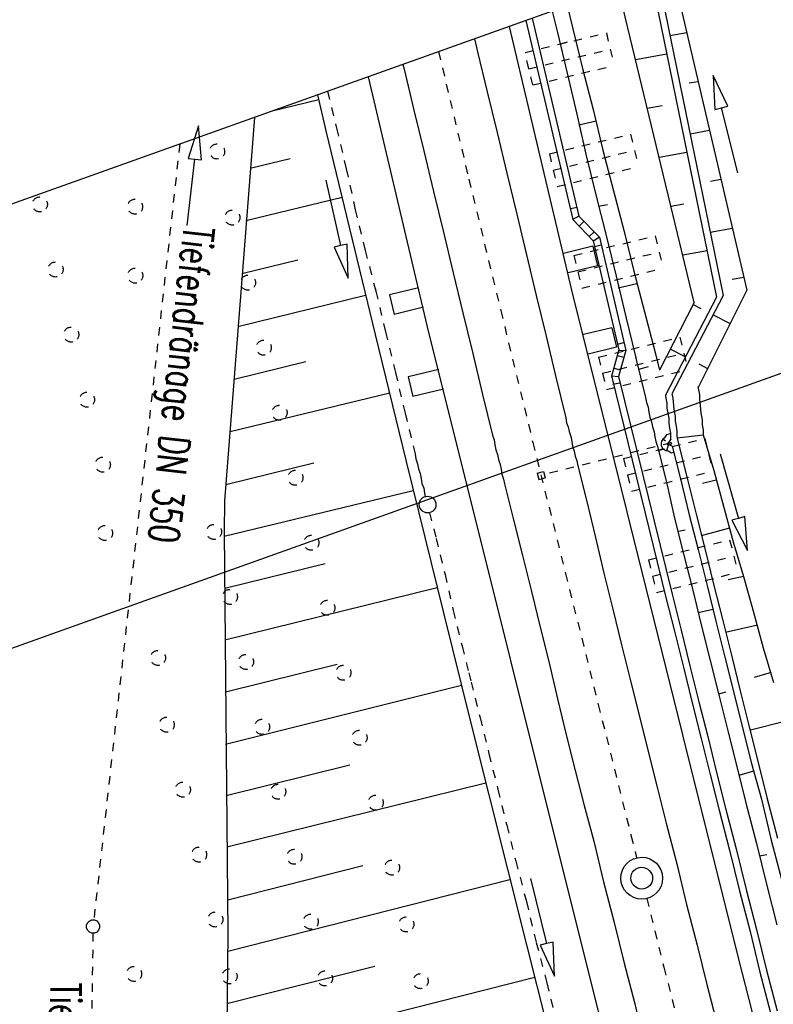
# Model space of a CAD drawing. Extents: x 447882 to 448688, y 437766 to 439043.
# Tile 99 of 121: x 448024 to 448069, y 438905 to 438964. Entities that reach past the tile are written whole.
import ezdxf

# ---------------------------------------------------------------- set-up
doc = ezdxf.new("R2010")
doc.units = 0
doc.header["$LTSCALE"] = 2
doc.header["$MEASUREMENT"] = 0
for name, pattern in [('ACAD_ISO03W100', [0.5, 0.25, -0.25]), ('ACAD_ISO05W100', [0.5, 0.25, -0.25]), ('ACAD_ISO10W100W', [0.5, 0.25, -0.25]), ('AUSGEZOGEN', [0]), ('PUNKTX2', [0.5, 0.25, -0.25])]:
    doc.linetypes.add(name, pattern=pattern)
doc.layers.get('0').update_dxf_attribs({"linetype": 'AUSGEZOGEN'})
for name, color, linetype in [('DB-Bahnachse', 7, 'CONTINUOUS'), ('DB-Boeschungen', 15, 'CONTINUOUS'), ('DB-Gleisachsen', 7, 'CONTINUOUS'), ('DB-GRABEN', 15, 'AUSGEZOGEN'), ('DB-Hangverdübelung', 15, 'CONTINUOUS'), ('DB-HZV-Stützscheiben', 15, 'CONTINUOUS'), ('DB-Ingenieurbauwerke', 15, 'CONTINUOUS'), ('DB-Kabelanlagen', 15, 'CONTINUOUS'), ('DB-Tiefendränage', 15, 'CONTINUOUS'), ('DB-TIEFENDRÄNAGE-SCHRIFT', 15, 'CONTINUOUS'), ('DB-Tiefenentwässerung', 15, 'CONTINUOUS'), ('FBRTOP', 250, 'AUSGEZOGEN'), ('Planeinteilung', 250, 'CONTINUOUS'), ('RAHMEN', 7, 'AUSGEZOGEN'), ('SCHLITZRINNE', 200, 'AUSGEZOGEN')]:
    doc.layers.add(name, color=color, linetype=linetype)
doc.styles.add('ROMANS', font='romans.shx', dxfattribs={"width": 0.8})

# ---------------------------------------------------------------- blocks, each defined once
blk = doc.blocks.new('ELARC194')
at = {"color": 0, "linetype": 'ByBlock'}
blk.add_arc((0, 0), 1, 202.6445, 342.5673, dxfattribs=at)
blk = doc.blocks.new('ELIPPSE')
at = {"color": 0, "linetype": 'ByBlock'}
blk.add_circle((0, 0), 1, dxfattribs=at)
blk = doc.blocks.new('1135420')
blk.add_line((0, 297), (0, 0))
at = {"layer": 'RAHMEN'}
blk.add_line((25, 415), (25, 5), dxfattribs=at)

msp = doc.modelspace()

# ---------------------------------------------------------------- linework, layer by layer
at = {"layer": 'DB-Bahnachse', "linetype": 'ACAD_ISO10W100W'}
for p, q in [((448048.746, 438961.687), (448050.552, 438954.06)), ((448050.552, 438954.06), (448052.459, 438946.223)), ((448052.459, 438946.223), (448054.375, 438938.337)), ((448054.375, 438938.337), (448056.332, 438930.509)), ((448056.332, 438930.509), (448058.288, 438922.681)), ((448058.288, 438922.681), (448060.245, 438914.854)), ((448060.245, 438914.854), (448060.581, 438913.506)), ((448061.186, 438911.08), (448062.21, 438906.976)), ((448062.21, 438906.976), (448063.568, 438901.682))]:
    msp.add_line(p, q, dxfattribs=at)
at = {"layer": 'DB-Bahnachse', "linetype": 'Continuous'}
for major_axis, start_param, end_param in [((-0.251, 1.225), 3.140661, 9.423846), ((-0.46, 0.46), 2.557664, 8.840849)]:
    msp.add_ellipse((448060.884, 438912.293), major_axis=major_axis, ratio=1, start_param=start_param, end_param=end_param, dxfattribs=at)
at = {"layer": 'DB-Boeschungen', "linetype": 'Continuous'}
for p, q in [((448055.533, 438964.112), (448055.843, 438962.827)), ((448056.434, 438964.434), (448056.77, 438963.043)), ((448056.77, 438963.043), (448057.357, 438960.608)), ((448055.843, 438962.827), (448056.43, 438960.392)), ((448055.966, 438962.138), (448056.45, 438962.275)), ((448057.357, 438960.608), (448057.984, 438958.232)), ((448056.43, 438960.392), (448057.017, 438957.957)), ((448041.578, 438958.807), (448038.717, 438958.104)), ((448041.504, 438959.1), (448042.01, 438956.954)), ((448057.984, 438958.232), (448058.571, 438955.797)), ((448037.741, 438957.756), (448035.952, 438934.845)), ((448057.017, 438957.957), (448057.547, 438955.563)), ((448057.132, 438957.318), (448058.157, 438957.551)), ((448042.01, 438956.954), (448044.946, 438944.78)), ((448058.571, 438955.797), (448059.208, 438953.371)), ((448037.482, 438954.723), (448039.867, 438955.301)), ((448057.547, 438955.563), (448058.134, 438953.128)), ((448042.977, 438952.962), (448037.23, 438951.58)), ((448058.134, 438953.128), (448058.77, 438950.703)), ((448059.208, 438953.371), (448059.844, 438950.945)), ((448058.306, 438952.448), (448058.847, 438952.545)), ((448058.77, 438950.703), (448059.357, 438948.268)), ((448059.844, 438950.945), (448060.423, 438948.56)), ((448036.979, 438948.437), (448040.34, 438949.24)), ((448059.357, 438948.268), (448059.944, 438945.833)), ((448060.423, 438948.56), (448061.059, 438946.134)), ((448059.48, 438947.579), (448060.604, 438947.83)), ((448044.376, 438947.116), (448036.736, 438945.244)), ((448059.944, 438945.833), (448060.531, 438943.398)), ((448061.059, 438946.134), (448061.695, 438943.708)), ((448044.946, 438944.78), (448046.809, 438937.19)), ((448060.523, 438943.448), (448061.11, 438941.013)), ((448061.695, 438943.708), (448061.95, 438942.652)), ((448036.534, 438942.11), (448040.813, 438943.179)), ((448060.704, 438942.718), (448061.286, 438942.873)), ((448045.825, 438941.28), (448036.283, 438938.967)), ((448062.305, 438941.149), (448062.335, 438940.978)), ((448061.11, 438941.013), (448061.163, 438940.718)), ((448061.163, 438940.718), (448061.265, 438940.431)), ((448062.335, 438940.978), (448062.388, 438940.682)), ((448062.388, 438940.682), (448062.391, 438940.378)), ((448061.265, 438940.431), (448061.317, 438940.136)), ((448061.317, 438940.136), (448061.37, 438939.84)), ((448062.391, 438940.378), (448062.444, 438940.083)), ((448062.444, 438940.083), (448062.497, 438939.788)), ((448061.37, 438939.84), (448061.472, 438939.554)), ((448061.472, 438939.554), (448061.525, 438939.259)), ((448062.497, 438939.788), (448062.5, 438939.484)), ((448062.5, 438939.484), (448062.553, 438939.188)), ((448061.525, 438939.259), (448061.627, 438938.972)), ((448061.627, 438938.972), (448061.679, 438938.677)), ((448062.553, 438939.188), (448062.606, 438938.893)), ((448062.606, 438938.893), (448062.609, 438938.589)), ((448061.679, 438938.677), (448061.732, 438938.381)), ((448061.732, 438938.381), (448061.834, 438938.095)), ((448062.609, 438938.589), (448062.624, 438938.506)), ((448061.834, 438938.095), (448062.368, 438935.955)), ((448061.878, 438937.849), (448062.178, 438937.94)), ((448062.71, 438938.101), (448063.196, 438936.154)), ((448036.031, 438935.824), (448041.286, 438937.118)), ((448046.809, 438937.19), (448049.035, 438928.14)), ((448062.368, 438935.955), (448062.854, 438933.807)), ((448063.196, 438936.154), (448063.731, 438934.015)), ((448047.224, 438935.435), (448035.928, 438932.707)), ((448035.952, 438934.845), (448035.933, 438932.962)), ((448063.731, 438934.015), (448064.256, 438931.925)), ((448062.854, 438933.807), (448063.388, 438931.668)), ((448035.933, 438932.962), (448036.153, 438908.977)), ((448063.093, 438933.037), (448063.486, 438933.108)), ((448063.388, 438931.668), (448063.914, 438929.578)), ((448064.256, 438931.925), (448064.791, 438929.785)), ((448035.972, 438929.617), (448041.956, 438931.091)), ((448048.664, 438929.648), (448035.966, 438926.517)), ((448063.914, 438929.578), (448064.448, 438927.438)), ((448064.791, 438929.785), (448065.325, 438927.646)), ((448049.035, 438928.14), (448050.638, 438921.722)), ((448064.267, 438928.168), (448065.144, 438928.375)), ((448065.325, 438927.646), (448065.86, 438925.506)), ((448064.448, 438927.438), (448064.982, 438925.299)), ((448064.982, 438925.299), (448065.517, 438923.16)), ((448065.86, 438925.506), (448066.394, 438923.367)), ((448036.01, 438923.427), (448042.675, 438925.074)), ((448050.112, 438923.812), (448036.014, 438920.279)), ((448065.49, 438923.307), (448065.925, 438923.436)), ((448065.517, 438923.16), (448066.051, 438921.02)), ((448066.394, 438923.367), (448066.92, 438921.277)), ((448050.638, 438921.722), (448053.999, 438908.304)), ((448066.92, 438921.277), (448067.454, 438919.138)), ((448066.051, 438921.02), (448066.586, 438918.881)), ((448036.049, 438917.237), (448043.443, 438919.066)), ((448066.586, 438918.881), (448067.111, 438916.791)), ((448066.714, 438918.447), (448067.582, 438918.703)), ((448067.454, 438919.138), (448068.038, 438917.007)), ((448051.561, 438917.976), (448036.093, 438914.147)), ((448068.038, 438917.007), (448068.625, 438914.572)), ((448067.111, 438916.791), (448067.748, 438914.365)), ((448067.748, 438914.365), (448068.335, 438911.93)), ((448068.625, 438914.572), (448069.261, 438912.146)), ((448067.929, 438913.635), (448068.372, 438913.714)), ((448036.146, 438911.007), (448044.211, 438913.057)), ((448053, 438912.189), (448036.14, 438907.908)), ((448068.335, 438911.93), (448068.971, 438909.504)), ((448036.153, 438908.977), (448036.026, 438898.593)), ((448053.999, 438908.304), (448057.082, 438896.156)), ((448036.086, 438904.8), (448044.93, 438907.04)), ((448054.498, 438906.361), (448036.031, 438901.692))]:
    msp.add_line(p, q, dxfattribs=at)
at = {"layer": 'DB-Gleisachsen', "linetype": 'Continuous'}
for p, q in [((448050.884, 438962.451), (448051.072, 438961.67)), ((448051.072, 438961.67), (448051.651, 438959.285)), ((448046.616, 438960.926), (448046.686, 438960.633)), ((448046.686, 438960.633), (448047.273, 438958.198)), ((448051.651, 438959.285), (448052.238, 438956.85)), ((448047.273, 438958.198), (448047.861, 438955.764)), ((448052.238, 438956.85), (448052.825, 438954.415)), ((448047.861, 438955.764), (448048.448, 438953.329)), ((448052.825, 438954.415), (448053.412, 438951.981)), ((448048.448, 438953.329), (448049.035, 438950.894)), ((448053.412, 438951.981), (448053.999, 438949.546)), ((448049.035, 438950.894), (448049.622, 438948.459)), ((448053.999, 438949.546), (448054.586, 438947.111)), ((448049.622, 438948.459), (448050.2, 438946.074)), ((448054.586, 438947.111), (448055.173, 438944.676)), ((448050.2, 438946.074), (448050.787, 438943.639)), ((448055.173, 438944.676), (448055.761, 438942.242)), ((448050.787, 438943.639), (448051.375, 438941.205)), ((448055.761, 438942.242), (448056.348, 438939.807)), ((448051.375, 438941.205), (448051.962, 438938.77)), ((448056.348, 438939.807), (448056.4, 438939.512)), ((448056.4, 438939.512), (448056.494, 438939.274)), ((448051.962, 438938.77), (448052.064, 438938.483)), ((448056.494, 438939.274), (448056.546, 438938.979)), ((448056.546, 438938.979), (448056.648, 438938.693)), ((448052.064, 438938.483), (448052.116, 438938.188)), ((448052.116, 438938.188), (448052.169, 438937.893)), ((448056.648, 438938.693), (448056.701, 438938.397)), ((448056.701, 438938.397), (448056.754, 438938.102)), ((448052.169, 438937.893), (448052.271, 438937.606)), ((448052.271, 438937.606), (448052.324, 438937.311)), ((448056.754, 438938.102), (448056.856, 438937.815)), ((448056.856, 438937.815), (448056.908, 438937.52)), ((448052.324, 438937.311), (448052.426, 438937.024)), ((448052.426, 438937.024), (448052.478, 438936.729)), ((448056.908, 438937.52), (448057.01, 438937.233)), ((448057.01, 438937.233), (448057.063, 438936.938)), ((448057.063, 438936.938), (448057.597, 438934.799)), ((448052.478, 438936.729), (448052.531, 438936.434)), ((448052.531, 438936.434), (448052.633, 438936.147)), ((448052.633, 438936.147), (448052.686, 438935.852)), ((448052.686, 438935.852), (448053.22, 438933.712)), ((448057.597, 438934.799), (448058.132, 438932.659)), ((448053.22, 438933.712), (448053.755, 438931.573)), ((448058.132, 438932.659), (448058.617, 438930.511)), ((448053.755, 438931.573), (448054.289, 438929.434)), ((448058.617, 438930.511), (448059.151, 438928.372)), ((448054.289, 438929.434), (448054.823, 438927.294)), ((448059.151, 438928.372), (448059.686, 438926.232)), ((448054.823, 438927.294), (448055.358, 438925.155)), ((448059.686, 438926.232), (448060.22, 438924.093)), ((448055.358, 438925.155), (448055.843, 438923.007)), ((448060.22, 438924.093), (448060.755, 438921.954)), ((448055.843, 438923.007), (448056.377, 438920.867)), ((448060.755, 438921.954), (448061.28, 438919.864)), ((448056.377, 438920.867), (448056.912, 438918.728)), ((448061.28, 438919.864), (448061.815, 438917.724)), ((448056.912, 438918.728), (448057.437, 438916.638)), ((448061.815, 438917.724), (448062.349, 438915.585)), ((448057.437, 438916.638), (448058.021, 438914.507)), ((448062.349, 438915.585), (448062.985, 438913.159)), ((448058.021, 438914.507), (448058.608, 438912.073)), ((448062.985, 438913.159), (448063.572, 438910.724)), ((448058.608, 438912.073), (448059.244, 438909.647)), ((448063.572, 438910.724), (448064.209, 438908.298)), ((448059.244, 438909.647), (448059.832, 438907.212)), ((448064.209, 438908.298), (448064.796, 438905.864)), ((448059.832, 438907.212), (448060.468, 438904.786)), ((448064.796, 438905.864), (448065.423, 438903.487)), ((448060.468, 438904.786), (448061.055, 438902.351))]:
    msp.add_line(p, q, dxfattribs=at)
at = {"layer": 'DB-GRABEN', "linetype": 'Continuous'}
for p, q in [((448062.678, 438966.665), (448067.172, 438947.442)), ((448061.434, 438966.221), (448065.361, 438947.012)), ((448061.814, 438966.356), (448065.75, 438947.105)), ((448064.022, 438946.695), (448059.478, 438965.522)), ((448062.57, 438962.657), (448063.573, 438962.836)), ((448060.516, 438961.223), (448062.387, 438961.557)), ((448063.714, 438959.813), (448064.257, 438959.91)), ((448065.158, 438960.263), (448065.263, 438958.226)), ((448066.038, 438958.423), (448065.158, 438960.263)), ((448061.221, 438958.302), (448062.105, 438958.459)), ((448065.263, 438958.226), (448065.651, 438958.324)), ((448065.651, 438958.324), (448066.038, 438958.423)), ((448066.637, 438954.448), (448065.651, 438958.324)), ((448063.773, 438956.776), (448064.941, 438956.985)), ((448061.926, 438955.38), (448063.589, 438955.677)), ((448064.999, 438953.948), (448065.625, 438954.06)), ((448062.631, 438952.459), (448063.411, 438952.598)), ((448064.975, 438950.896), (448066.309, 438951.134)), ((448063.336, 438949.537), (448064.792, 438949.797)), ((448066.284, 438948.083), (448066.992, 438948.209)), ((448065.361, 438947.012), (448062.305, 438941.149)), ((448065.75, 438947.105), (448062.694, 438941.241)), ((448067.172, 438947.442), (448064.254, 438941.611)), ((448064.022, 438946.695), (448061.95, 438942.652)), ((448063.965, 438946.584), (448064.426, 438946.344)), ((448065.156, 438945.963), (448066.168, 438945.436)), ((448062.597, 438943.914), (448063.501, 438943.443)), ((448064.297, 438943.028), (448064.825, 438942.753)), ((448064.242, 438941.674), (448064.278, 438941.477)), ((448062.694, 438941.241), (448062.72, 438941.097)), ((448062.72, 438941.097), (448062.773, 438940.802)), ((448064.278, 438941.477), (448064.33, 438941.182)), ((448064.33, 438941.182), (448064.334, 438940.878)), ((448062.773, 438940.802), (448062.776, 438940.498)), ((448062.776, 438940.498), (448062.829, 438940.203)), ((448064.334, 438940.878), (448064.387, 438940.582)), ((448064.387, 438940.582), (448064.39, 438940.278)), ((448062.829, 438940.203), (448062.882, 438939.907)), ((448062.882, 438939.907), (448062.885, 438939.603)), ((448064.39, 438940.278), (448064.443, 438939.983)), ((448064.443, 438939.983), (448064.496, 438939.687)), ((448062.885, 438939.603), (448062.938, 438939.308)), ((448062.938, 438939.308), (448062.991, 438939.012)), ((448064.496, 438939.687), (448064.499, 438939.383)), ((448064.499, 438939.383), (448064.552, 438939.088)), ((448062.265, 438938.614), (448062.387, 438938.802)), ((448062.387, 438938.802), (448062.606, 438938.857)), ((448062.991, 438939.012), (448062.994, 438938.708)), ((448062.994, 438938.708), (448063.047, 438938.413)), ((448063.012, 438938.61), (448064.555, 438938.784)), ((448064.552, 438939.088), (448064.555, 438938.784)), ((448064.555, 438938.784), (448065.188, 438936.662)), ((448062.301, 438938.413), (448062.153, 438938.519)), ((448062.383, 438937.834), (448062.491, 438938.181)), ((448062.512, 438938.333), (448062.624, 438938.506)), ((448062.55, 438938.188), (448062.71, 438938.101)), ((448063.047, 438938.413), (448063.581, 438936.274)), ((448062.469, 438937.822), (448062.664, 438937.716)), ((448062.664, 438937.716), (448062.798, 438937.75)), ((448065.571, 438937.644), (448066.663, 438933.796)), ((448065.188, 438936.662), (448065.772, 438934.532)), ((448063.581, 438936.274), (448064.116, 438934.134)), ((448065.343, 438936.08), (448064.515, 438935.882)), ((448064.116, 438934.134), (448064.65, 438931.995)), ((448065.772, 438934.532), (448066.355, 438932.401)), ((448066.663, 438933.796), (448066.279, 438933.687)), ((448066.279, 438933.687), (448067.21, 438931.872)), ((448067.048, 438933.905), (448066.663, 438933.796)), ((448067.21, 438931.872), (448067.048, 438933.905)), ((448064.46, 438932.774), (448066.157, 438933.229)), ((448066.355, 438932.401), (448066.979, 438930.328)), ((448064.65, 438931.995), (448065.185, 438929.855)), ((448066.979, 438930.328), (448066.053, 438930.112)), ((448066.979, 438930.328), (448067.563, 438928.198)), ((448065.185, 438929.855), (448065.71, 438927.765)), ((448067.563, 438928.198), (448068.147, 438926.067)), ((448065.71, 438927.765), (448066.245, 438925.626)), ((448065.9, 438926.987), (448067.802, 438927.428)), ((448068.147, 438926.067), (448068.771, 438923.995)), ((448066.245, 438925.626), (448066.779, 438923.487)), ((448068.616, 438924.576), (448067.6, 438924.293)), ((448066.779, 438923.487), (448067.313, 438921.347)), ((448067.398, 438921.159), (448069.439, 438921.676)), ((448067.313, 438921.347), (448067.848, 438919.208)), ((448067.848, 438919.208), (448068.373, 438917.118)), ((448068.373, 438917.118), (448069.01, 438914.692))]:
    msp.add_line(p, q, dxfattribs=at)
at = {"layer": 'DB-Hangverdübelung', "linetype": 'PUNKTX2'}
for centre in [(448035.508, 438955.72), (448024.916, 438952.556), (448030.603, 438952.425), (448036.417, 438951.771), (448025.85, 438948.667), (448030.612, 438948.301), (448037.354, 438947.882), (448026.788, 438944.778), (448038.296, 438943.994), (448027.73, 438940.89), (448039.241, 438940.107), (448028.675, 438937.004), (448040.19, 438936.221), (448028.81, 438932.921), (448035.319, 438932.988), (448041.143, 438932.336), (448036.274, 438929.104), (448042.099, 438928.452), (448031.972, 438925.455), (448037.232, 438925.22), (448043.059, 438924.569), (448032.496, 438921.466), (448038.194, 438921.338), (448044.024, 438920.687), (448033.46, 438917.584), (448039.16, 438917.456), (448044.991, 438916.806), (448034.429, 438913.703), (448040.13, 438913.575), (448045.963, 438912.926), (448035.401, 438909.823), (448041.104, 438909.695), (448046.816, 438909.531), (448030.546, 438906.574), (448036.254, 438906.429), (448041.958, 438906.301), (448047.673, 438906.138)]:
    msp.add_ellipse(centre, major_axis=(-0.318, 0.318), ratio=1, start_param=2.557664, end_param=8.840849, dxfattribs=at)
at = {"layer": 'DB-HZV-Stützscheiben', "linetype": 'PUNKTX2'}
for p, q in [((448053.911, 438961.641), (448058.774, 438962.805)), ((448058.774, 438962.805), (448059.24, 438960.86)), ((448054.377, 438959.695), (448053.911, 438961.641)), ((448054.377, 438959.695), (448059.24, 438960.86)), ((448055.366, 438955.58), (448060.225, 438956.76)), ((448060.225, 438956.76), (448060.694, 438954.815)), ((448055.366, 438955.58), (448055.835, 438953.636)), ((448055.835, 438953.636), (448060.694, 438954.815)), ((448056.834, 438949.503), (448061.693, 438950.682)), ((448061.693, 438950.682), (448062.165, 438948.739)), ((448056.834, 438949.503), (448057.306, 438947.559)), ((448057.306, 438947.559), (448062.165, 438948.739)), ((448058.311, 438943.435), (448063.166, 438944.629)), ((448063.166, 438944.629), (448063.641, 438942.686)), ((448058.311, 438943.435), (448058.785, 438941.492)), ((448058.785, 438941.492), (448063.641, 438942.686)), ((448059.797, 438937.365), (448064.652, 438938.559)), ((448064.652, 438938.559), (448065.13, 438936.617)), ((448059.797, 438937.365), (448060.275, 438935.422)), ((448060.275, 438935.422), (448065.13, 438936.617)), ((448061.289, 438931.311), (448066.143, 438932.513)), ((448066.143, 438932.513), (448066.624, 438930.571)), ((448061.289, 438931.311), (448061.77, 438929.37)), ((448061.77, 438929.37), (448066.624, 438930.571))]:
    msp.add_line(p, q, dxfattribs=at)
at = {"layer": 'DB-HZV-Stützscheiben', "linetype": 'ACAD_ISO05W100'}
for p, q in [((448054.144, 438960.668), (448059.007, 438961.832)), ((448055.6, 438954.608), (448060.459, 438955.788)), ((448057.07, 438948.531), (448061.929, 438949.71)), ((448058.548, 438942.464), (448063.403, 438943.658)), ((448060.036, 438936.393), (448064.891, 438937.588)), ((448061.53, 438930.34), (448066.383, 438931.542))]:
    msp.add_line(p, q, dxfattribs=at)
at = {"layer": 'DB-Ingenieurbauwerke', "linetype": 'Continuous'}
for p, q in [((448052.962, 438963.194), (448056.689, 438947.432)), ((448044.529, 438960.181), (448048.041, 438945.329)), ((448057.959, 438950.058), (448056.21, 438949.632)), ((448057.959, 438950.058), (448058.243, 438948.892)), ((448058.243, 438948.892), (448056.494, 438948.466)), ((448047.551, 438947.576), (448045.802, 438947.15)), ((448045.802, 438947.15), (448046.086, 438945.984)), ((448056.689, 438947.432), (448066.66, 438907.538)), ((448047.835, 438946.41), (448046.086, 438945.984)), ((448048.041, 438945.329), (448058.032, 438905.353)), ((448059.091, 438945.187), (448057.402, 438944.776)), ((448059.091, 438945.187), (448059.375, 438944.021)), ((448059.375, 438944.021), (448057.688, 438943.611)), ((448048.75, 438942.69), (448046.93, 438942.247)), ((448046.93, 438942.247), (448047.214, 438941.081)), ((448049.036, 438941.525), (448047.214, 438941.081)), ((448054.628, 438936.504), (448055.015, 438936.603)), ((448054.628, 438936.504), (448054.727, 438936.116)), ((448055.015, 438936.603), (448055.115, 438936.216)), ((448054.727, 438936.116), (448055.115, 438936.216)), ((448066.66, 438907.538), (448072.698, 438884)), ((448058.032, 438905.353), (448064.084, 438881.762))]:
    msp.add_line(p, q, dxfattribs=at)
at = {"layer": 'DB-Ingenieurbauwerke', "linetype": 'ACAD_ISO03W100'}
msp.add_line((448062.655, 438938.309), (448054.87, 438936.359), dxfattribs=at)
at = {"layer": 'DB-Kabelanlagen', "linetype": 'Continuous'}
for p, q in [((448053.961, 438963.551), (448056.774, 438951.654)), ((448054.34, 438963.686), (448057.136, 438951.854)), ((448056.633, 438952.303), (448057.024, 438952.39)), ((448057.136, 438951.854), (448056.773, 438951.653)), ((448057.988, 438950.381), (448056.774, 438951.652)), ((448058.353, 438950.592), (448057.136, 438951.854)), ((448057.44, 438951.547), (448057.144, 438951.264)), ((448057.749, 438950.631), (448058.045, 438950.915)), ((448057.988, 438950.381), (448058.347, 438950.598)), ((448058.353, 438950.592), (448059.938, 438943.835)), ((448057.988, 438950.381), (448059.521, 438943.867)), ((448058.07, 438950.044), (448058.459, 438950.139)), ((448059.437, 438944.203), (448059.811, 438944.297)), ((448059.521, 438943.867), (448059.074, 438942.3)), ((448059.426, 438943.533), (448059.82, 438943.421)), ((448059.938, 438943.835), (448059.493, 438942.273)), ((448059.516, 438943.85), (448059.938, 438943.835)), ((448059.074, 438942.303), (448062.316, 438929.14)), ((448059.075, 438942.303), (448059.493, 438942.273)), ((448059.211, 438942.779), (448059.606, 438942.67)), ((448059.493, 438942.273), (448062.701, 438929.26)), ((448059.552, 438941.877), (448059.162, 438941.79)), ((448062.316, 438929.14), (448062.841, 438927.05)), ((448062.701, 438929.26), (448063.235, 438927.12)), ((448062.841, 438927.05), (448063.376, 438924.911)), ((448063.235, 438927.12), (448063.769, 438924.981)), ((448063.376, 438924.911), (448063.91, 438922.771)), ((448063.769, 438924.981), (448064.304, 438922.841)), ((448064.304, 438922.841), (448064.829, 438920.751)), ((448063.91, 438922.771), (448064.444, 438920.632)), ((448064.444, 438920.632), (448064.979, 438918.492)), ((448064.829, 438920.751), (448065.364, 438918.612)), ((448064.979, 438918.492), (448065.513, 438916.353)), ((448065.364, 438918.612), (448065.898, 438916.473)), ((448065.513, 438916.353), (448066.141, 438913.976)), ((448065.898, 438916.473), (448066.535, 438914.047)), ((448066.535, 438914.047), (448067.122, 438911.612)), ((448066.141, 438913.976), (448066.728, 438911.542)), ((448066.728, 438911.542), (448067.364, 438909.116)), ((448067.122, 438911.612), (448067.749, 438909.235)), ((448067.364, 438909.116), (448067.951, 438906.681)), ((448067.749, 438909.235), (448068.336, 438906.801)), ((448067.951, 438906.681), (448068.588, 438904.255)), ((448068.336, 438906.801), (448068.973, 438904.375))]:
    msp.add_line(p, q, dxfattribs=at)
at = {"layer": 'DB-Tiefendränage', "linetype": 'ACAD_ISO03W100'}
for p, q in [((448033.272, 438956.159), (448028.137, 438909.801)), ((448028.087, 438909.003), (448027.731, 438886.547))]:
    msp.add_line(p, q, dxfattribs=at)
at = {"layer": 'DB-Tiefendränage', "linetype": 'Continuous'}
msp.add_ellipse((448028.093, 438909.403), major_axis=(-0.283, 0.283), ratio=1, start_param=2.557664, end_param=8.840849, dxfattribs=at)
at = {"layer": 'DB-TIEFENDRÄNAGE-SCHRIFT', "linetype": 'Continuous'}
for p, q in [((448034.401, 438957.251), (448033.778, 438955.309)), ((448034.573, 438955.219), (448034.401, 438957.251)), ((448033.723, 438951.29), (448034.175, 438955.264)), ((448033.778, 438955.309), (448034.175, 438955.264)), ((448034.175, 438955.264), (448034.573, 438955.219))]:
    msp.add_line(p, q, dxfattribs=at)
at = {"layer": 'DB-Tiefenentwässerung', "linetype": 'ACAD_ISO03W100'}
for p, q in [((448042.111, 438959.317), (448042.641, 438957.117)), ((448042.641, 438957.117), (448043.228, 438954.683)), ((448043.228, 438954.683), (448043.766, 438952.239)), ((448043.766, 438952.239), (448044.354, 438949.804)), ((448044.354, 438949.804), (448044.99, 438947.378)), ((448044.99, 438947.378), (448045.577, 438944.944)), ((448045.577, 438944.944), (448046.164, 438942.509)), ((448046.164, 438942.509), (448046.751, 438940.074)), ((448046.751, 438940.074), (448047.338, 438937.64)), ((448047.338, 438937.64), (448047.391, 438937.344)), ((448047.391, 438937.344), (448047.493, 438937.058)), ((448047.493, 438937.058), (448047.546, 438936.762)), ((448047.546, 438936.762), (448047.648, 438936.476)), ((448047.648, 438936.476), (448047.7, 438936.18)), ((448047.7, 438936.18), (448047.753, 438935.885)), ((448047.753, 438935.885), (448047.855, 438935.599)), ((448047.855, 438935.599), (448047.908, 438935.303)), ((448047.908, 438935.303), (448047.944, 438935.099)), ((448048.209, 438934.135), (448048.597, 438932.582)), ((448048.597, 438932.582), (448049.131, 438930.443)), ((448049.131, 438930.443), (448049.617, 438928.295)), ((448049.617, 438928.295), (448050.151, 438926.155)), ((448050.151, 438926.155), (448050.548, 438924.564)), ((448050.548, 438924.564), (448050.685, 438924.016)), ((448050.685, 438924.016), (448051.22, 438921.876)), ((448051.22, 438921.876), (448051.754, 438919.737)), ((448051.754, 438919.737), (448052.289, 438917.598)), ((448052.289, 438917.598), (448052.823, 438915.458)), ((448052.823, 438915.458), (448053.357, 438913.319)), ((448053.357, 438913.319), (448053.994, 438910.893)), ((448053.994, 438910.893), (448054.581, 438908.458)), ((448054.581, 438908.458), (448055.217, 438906.032)), ((448055.217, 438906.032), (448055.804, 438903.598))]:
    msp.add_line(p, q, dxfattribs=at)
at = {"layer": 'DB-Tiefenentwässerung', "linetype": 'Continuous'}
for p, q in [((448042.001, 438953.997), (448042.89, 438950.097)), ((448042.89, 438950.097), (448042.5, 438950.008)), ((448042.5, 438950.008), (448043.335, 438948.148)), ((448043.28, 438950.186), (448042.89, 438950.097)), ((448043.335, 438948.148), (448043.28, 438950.186)), ((448054.241, 438912.266), (448055.198, 438908.382)), ((448055.198, 438908.382), (448054.81, 438908.286)), ((448054.81, 438908.286), (448055.677, 438906.44)), ((448055.587, 438908.478), (448055.198, 438908.382)), ((448055.677, 438906.44), (448055.587, 438908.478))]:
    msp.add_line(p, q, dxfattribs=at)
msp.add_ellipse((448048.088, 438934.62), major_axis=(-0.354, 0.354), ratio=1, start_param=2.557664, end_param=8.840849, dxfattribs=at)
at = {"layer": 'FBRTOP'}
for points in [[(448131.684, 438991.32, -0.000001), (448134.983, 438970.589, -0.000001), (448138.911, 438945.9, 0.000002), (448142.84, 438921.21, 0.000007), (448144.804, 438908.866, -0.000017), (448146.769, 438896.521), (448150.697, 438871.831), (448152.012, 438863.563, 0.001038), (448152.834, 438858.467, 0.000474), (448154.667, 438847.31, 0.002138), (448156.319, 438837.578, 0.001413), (448158.922, 438822.873, 0.001696), (448161.067, 438811.177, 0.001564), (448163.477, 438798.508, 0.001572)], [(448098.869, 438979.596, -0.000001), (448101.158, 438965.207, -0.000001), (448105.087, 438940.518, 0.000002), (448109.015, 438915.828, 0.000007), (448110.98, 438903.483, -0.000017), (448112.944, 438891.138), (448116.872, 438866.45), (448118.199, 438858.111, 0.001038), (448119.033, 438852.94, 0.000474), (448120.894, 438841.612, 0.002138), (448122.571, 438831.731, 0.001412), (448125.216, 438816.789, 0.001697), (448127.398, 438804.894, 0.001564), (448129.85, 438792.003, 0.001572)]]:
    msp.add_lwpolyline(points, format="xyb", dxfattribs=at)
at = {"layer": 'FBRTOP', "const_width": 0.5}
msp.add_lwpolyline([(448117.312, 438986.185, -0.000001), (448120.169, 438968.232, -0.000001), (448124.098, 438943.543, 0.000002), (448128.026, 438918.853, 0.000007), (448129.991, 438906.508, -0.000017), (448131.955, 438894.163), (448135.883, 438869.474), (448137.204, 438861.175, 0.001038), (448138.03, 438856.046, 0.000474), (448139.876, 438844.815, 0.002138), (448141.539, 438835.017, 0.001413), (448144.16, 438820.208, 0.001696), (448146.322, 438808.425, 0.001564), (448148.75, 438795.659, 0.001572)], format="xyb", dxfattribs=at)
at = {"layer": 'SCHLITZRINNE'}
msp.add_lwpolyline([(448125.936, 438906.533, 0), (448126.04, 438905.88, -0.000017), (448128.005, 438893.535), (448131.933, 438868.846), (448133.254, 438860.539, 0.001038), (448134.083, 438855.401, 0.000474), (448135.932, 438844.149, 0.002138), (448137.597, 438834.334, 0.001413), (448140.224, 438819.498, 0.001696), (448142.389, 438807.692, 0.001564), (448144.822, 438794.899, 0.001572)], format="xyb", dxfattribs=at)

# ---------------------------------------------------------------- block references
at = {"layer": 'DB-GRABEN', "linetype": 'Continuous', "xscale": 0.4350786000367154, "yscale": 0.4948842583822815, "zscale": 0.001, "rotation": 281.5433552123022}
msp.add_blockref('ELARC194', (448062.531, 438938.26), dxfattribs=at)
at = {"layer": 'DB-Ingenieurbauwerke', "color": 64, "linetype": 'Continuous', "xscale": 0.1349999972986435, "yscale": 0.07500000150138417, "zscale": 0.001, "rotation": 14.08271650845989}
msp.add_blockref('ELIPPSE', (448062.531, 438938.26), dxfattribs=at)
at = {"layer": 'Planeinteilung', "linetype": 'Continuous', "rotation": 289.6609145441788}
msp.add_blockref('1135420', (447881.814, 438902.046), dxfattribs=at)

# ---------------------------------------------------------------- texts
at = {"layer": 'DB-TIEFENDRÄNAGE-SCHRIFT', "linetype": 'Continuous', "style": 'ROMANS', "oblique": 0, "width": 0.7}
for rotation, p in [(263.54336, (448033.528, 438951.331)), (269.54336, (448025.543, 438906.077))]:
    msp.add_text('Tiefendränage DN 350', height=1.8, rotation=rotation, dxfattribs=at).set_placement(p)

doc.saveas('drawing.dxf')
